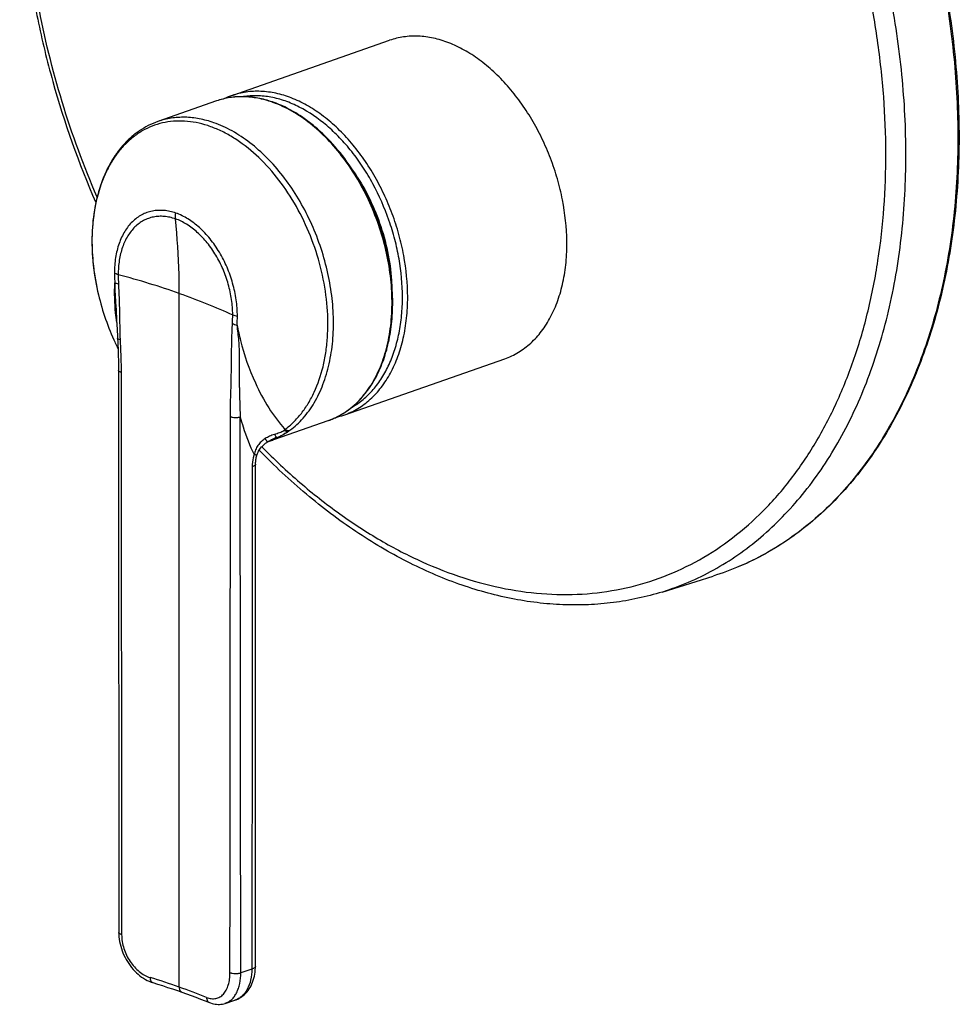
# Model space of a CAD drawing. Header units: millimetres. Extents: x -123 to 288, y 11 to 561.
# Tile 1 of 4: x -115 to 13, y 11 to 145. Entities that reach past the tile are written whole.
import ezdxf

# ---------------------------------------------------------------- set-up
doc = ezdxf.new("R2010")
doc.units = ezdxf.units.MM
doc.header["$LTSCALE"] = 23.1
doc.layers.get('0').update_dxf_attribs({"linetype": 'CONTINUOUS'})

msp = doc.modelspace()

# ---------------------------------------------------------------- linework, layer by layer
at = {"color": 7, "linetype": 'CONTINUOUS'}
for p, q in [((-86.01, 134.28), (-64.59, 141.78)), ((-88.13, 133.54), (-96.09, 130.75)), ((-70.8, 90.87), (-48.96, 98.52)), ((-81.1, 87.26), (-72.93, 90.12)), ((-81.11, 87.26), (-81.1, 87.26)), ((-80.95, 87.37), (-80.95, 87.37)), ((-80.73, 87.47), (-80.68, 87.49)), ((-27.58, 66.83), (-20.62, 69)), ((-82.83, 16), (-82.82, 40.85)), ((-101.4, 34.73), (-101.39, 20.56))]:
    msp.add_line(p, q, dxfattribs=at)
at = {"color": 9, "linetype": 'CONTINUOUS'}
for p, q in [((-93.18, 13.15), (-93.18, 107.4)), ((-101.88, 100.7), (-101.88, 100.7)), ((-71.17, 90.93), (-71.17, 90.94)), ((-80.94, 87.35), (-80.97, 87.34)), ((-80.94, 87.35), (-80.97, 87.34)), ((-83.32, 15.6), (-84.82, 15.09))]:
    msp.add_line(p, q, dxfattribs=at)
at = {"color": 7, "linetype": 'CONTINUOUS'}
for points in [[(-101.82, 105.74), (-101.77, 105.1), (-101.69, 103.8), (-101.63, 102.51), (-101.53, 100.54)], [(-101.53, 100.54), (-101.5, 99.73), (-101.47, 98.95), (-101.45, 98.22), (-101.44, 97.52), (-101.43, 96.92)], [(-101.43, 96.92), (-101.43, 85.74), (-101.42, 73.88), (-101.4, 34.73)], [(-82.62, 85.43), (-82.59, 85.51), (-82.54, 85.66), (-82.48, 85.81), (-82.4, 85.96), (-82.32, 86.1), (-82.23, 86.25), (-82.12, 86.39), (-82.01, 86.53), (-81.88, 86.66), (-81.75, 86.79), (-81.6, 86.91), (-81.45, 87.03), (-81.29, 87.15), (-81.19, 87.21)], [(-81.19, 87.21), (-81.15, 87.23), (-81.05, 87.29), (-80.95, 87.35), (-80.84, 87.41), (-80.73, 87.47)], [(-82.81, 84.22), (-82.81, 84.28), (-82.8, 84.41), (-82.79, 84.54), (-82.78, 84.68), (-82.76, 84.81), (-82.74, 84.95), (-82.71, 85.09), (-82.68, 85.23), (-82.64, 85.36), (-82.62, 85.43)], [(-82.82, 40.85), (-82.81, 52.51), (-82.81, 84.22)], [(-101.39, 20.56), (-101.39, 20.32), (-101.37, 20), (-101.33, 19.68), (-101.29, 19.36), (-101.22, 19.04), (-101.14, 18.73), (-101.05, 18.41), (-100.95, 18.1), (-100.83, 17.79), (-100.7, 17.48), (-100.55, 17.19), (-100.4, 16.9), (-100.23, 16.61), (-100.05, 16.34), (-99.86, 16.07), (-99.66, 15.81), (-99.45, 15.56), (-99.23, 15.33), (-99.01, 15.1), (-98.77, 14.89), (-98.53, 14.7), (-98.29, 14.51), (-98.04, 14.35), (-97.78, 14.19), (-97.52, 14.06), (-97.26, 13.94), (-97, 13.83), (-96.79, 13.77)], [(-85.64, 11.37), (-85.45, 11.44), (-85.24, 11.53), (-85.04, 11.63), (-84.85, 11.74), (-84.66, 11.87), (-84.48, 12), (-84.3, 12.16), (-84.14, 12.32), (-83.97, 12.5), (-83.82, 12.69), (-83.68, 12.9), (-83.55, 13.11), (-83.42, 13.34), (-83.31, 13.58), (-83.21, 13.83), (-83.12, 14.08), (-83.04, 14.35), (-82.97, 14.62), (-82.92, 14.9), (-82.88, 15.19), (-82.85, 15.48), (-82.84, 15.78), (-82.83, 16)], [(-96.79, 13.77), (-96.15, 13.57), (-95.46, 13.35), (-94.77, 13.12), (-94.09, 12.9), (-93.42, 12.67), (-92.81, 12.46)], [(-92.81, 12.46), (-92.21, 12.24), (-91.56, 12.01), (-90.92, 11.77), (-90.29, 11.53), (-89.66, 11.29), (-89.09, 11.07)], [(-89.09, 11.07), (-88.94, 11.01), (-88.73, 10.94), (-88.52, 10.89), (-88.31, 10.85), (-88.11, 10.83), (-87.91, 10.81), (-87.71, 10.81), (-87.51, 10.83), (-87.32, 10.85), (-87.14, 10.89), (-86.95, 10.94), (-85.64, 11.37)]]:
    msp.add_lwpolyline(points, dxfattribs=at)
at = {"color": 9, "linetype": 'CONTINUOUS'}
msp.add_lwpolyline([(-71.17, 90.93), (-71.17, 90.93), (-71.17, 90.94)], dxfattribs=at)
at = {"color": 7, "linetype": 'CONTINUOUS'}
for centre, radius, start, end in [((-82.57, 124.46), 10.41, 109.3077, 115.5115), ((-85.27, 119.54), 14.66, 70.6992, 71.0671), ((-71.1, 115.14), 34, 193.4831, 205.1182), ((-71.62, 114.89), 33.43, 205.1182, 206.5851), ((-74.24, 100.68), 10.39, 283.0477, 289.2986)]:
    msp.add_arc(centre, radius, start, end, dxfattribs=at)
at = {"color": 9, "linetype": 'CONTINUOUS'}
for centre, radius, start, end in [((-85.37, 119.56), 14.64, 70.3413, 70.6992), ((-79.95, 109.93), 21.53, 179.9611, 183.3586), ((-110.73, 104.48), 24.81, 357.3156, 0.039), ((-103.32, 104.3), 18.04, 356.1176, 0.0435), ((-71.63, 114.88), 33.41, 205.1182, 206.5847), ((48.68, 96.47), 133.7, 180.7882, 182.5083), ((-76.26, 99.65), 10.1, 289.3012, 291.4775), ((-76.27, 99.67), 10.11, 291.4778, 293.2012), ((-76.28, 99.7), 10.14, 293.2014, 294.6083), ((-76.3, 99.74), 10.2, 294.6092, 296.6619), ((-76.33, 99.79), 10.25, 296.661, 297.5275), ((-76.36, 99.86), 10.33, 297.5301, 300.166), ((-84.49, 96.09), 9.43, 290.4013, 291.5824), ((-84.63, 97.62), 10.94, 289.3082, 289.7831), ((-84.49, 96.08), 9.42, 292.1373, 293.636), ((-84.64, 97.64), 10.96, 289.7835, 291.3003), ((-80.46, 86.28), 1.19, 101.9436, 109.0962), ((-84.49, 96.09), 9.44, 293.6369, 293.9121), ((-81.16, 89.78), 2.38, 281.0238, 281.93), ((-84.53, 96.17), 9.52, 293.922, 298.9182), ((-81.16, 89.75), 2.34, 281.9221, 289.1225), ((-84.65, 97.67), 11, 291.3004, 292.7917), ((-129.95, -92.08), 111.47, 70.7394, 72.8872), ((-96.68, 14.13), 0.376, 250.7405, 252.8669), ((-124.75, -77.08), 95.59, 68.3364, 70.715)]:
    msp.add_arc(centre, radius, start, end, dxfattribs=at)
at = {"color": 7, "linetype": 'CONTINUOUS'}
for points, knots in [([(-83.59, 226.75), (-84.51, 226.39), (-86.35, 225.6), (-89, 224.19), (-91.56, 222.57), (-94.84, 220.12), (-98.68, 216.54), (-102.75, 211.54), (-106.28, 205.86), (-109.23, 199.57), (-111.59, 192.74), (-113.33, 185.43), (-114.45, 177.73), (-114.92, 169.71), (-114.75, 161.46), (-113.95, 153.05), (-112.51, 144.59), (-109.77, 133.33), (-106.84, 125.08), (-104.52, 119.75)], [0, 0, 0, 0, 0.024831, 0.049769, 0.074882, 0.10024, 0.151909, 0.205256, 0.26063, 0.318264, 0.378275, 0.440672, 0.505367, 0.572182, 0.640866, 0.711111, 0.782557, 0.854814, 1, 1, 1, 1]), ([(-18.46, 209.4), (-16.02, 206.78), (-11.35, 201.18), (-5.15, 192), (0.28, 182.04), (4.84, 171.5), (8.44, 160.56), (11.02, 149.41), (12.54, 138.27), (12.96, 127.33), (12.27, 116.8), (10.49, 106.86), (7.63, 97.68), (4.36, 90.72), (1.24, 85.73), (-1.3, 82.33), (-4.05, 79.24), (-7.01, 76.48), (-10.16, 74.06), (-13.49, 71.98), (-16.97, 70.27), (-19.4, 69.38), (-20.62, 69)], [0, 0, 0, 0, 0.066454, 0.135138, 0.205447, 0.276695, 0.348157, 0.419098, 0.488804, 0.556621, 0.621983, 0.684454, 0.743763, 0.799851, 0.826756, 0.852949, 0.878497, 0.903483, 0.928006, 0.952182, 0.976136, 1, 1, 1, 1]), ([(-40.51, 114.46), (-40.53, 116.35), (-40.85, 119.22), (-41.76, 122.97), (-42.69, 125.76), (-43.86, 128.47), (-45.23, 131.03), (-46.8, 133.42), (-48.53, 135.6), (-50.39, 137.52), (-52.36, 139.16), (-54.41, 140.48), (-56.5, 141.48), (-58.6, 142.12), (-60.67, 142.4), (-62.69, 142.31), (-63.97, 142), (-64.59, 141.78)], [0, 0, 0, 0, 0.137619, 0.208645, 0.280254, 0.351777, 0.422548, 0.491931, 0.559345, 0.624291, 0.686384, 0.745388, 0.801246, 0.854116, 0.904399, 0.95274, 1, 1, 1, 1]), ([(-80.52, 133.41), (-81.16, 133.63), (-82.45, 133.97), (-84.41, 134.18), (-86.32, 134.05), (-87.54, 133.74), (-88.13, 133.54)], [0, 0, 0, 0, 0.262773, 0.51496, 0.759491, 1, 1, 1, 1]), ([(-64.2, 107.38), (-64.26, 108.78), (-64.57, 111.61), (-65.59, 115.78), (-67.13, 119.82), (-69.14, 123.58), (-71.54, 126.93), (-73.85, 129.32), (-75.82, 130.92), (-77.78, 132.24), (-79.36, 133), (-80.43, 133.38)], [0, 0, 0, 0, 0.130306, 0.263934, 0.398304, 0.530772, 0.658862, 0.780514, 0.838509, 0.894447, 1, 1, 1, 1]), ([(-96.09, 130.75), (-96.53, 130.6), (-97.41, 130.22), (-98.64, 129.49), (-99.78, 128.6), (-100.83, 127.55), (-101.77, 126.36), (-102.9, 124.56), (-104.01, 122), (-104.82, 118.6), (-105.13, 114.93), (-104.93, 111.08), (-104.47, 108.5), (-104.16, 107.21)], [0, 0, 0, 0, 0.052142, 0.104678, 0.157983, 0.212407, 0.268249, 0.325755, 0.446284, 0.574782, 0.710845, 0.853215, 1, 1, 1, 1]), ([(-69.53, 124.02), (-68.78, 122.95), (-67.43, 120.66), (-65.87, 116.98), (-64.79, 113.12), (-64.42, 110.49), (-64.33, 109.18)], [0, 0, 0, 0, 0.247279, 0.499976, 0.752685, 1, 1, 1, 1]), ([(-48.96, 98.52), (-48.31, 98.74), (-47.05, 99.34), (-45.35, 100.62), (-43.88, 102.25), (-42.64, 104.21), (-41.67, 106.46), (-40.97, 108.95), (-40.57, 111.65), (-40.5, 113.51), (-40.51, 114.46)], [0, 0, 0, 0, 0.106726, 0.21575, 0.329275, 0.448948, 0.575768, 0.710095, 0.851727, 1, 1, 1, 1]), ([(-72.93, 90.12), (-72.58, 90.25), (-71.9, 90.53), (-70.92, 91.06), (-70, 91.69), (-68.82, 92.69), (-67.5, 94.19), (-66.22, 96.33), (-65.22, 98.77), (-64.54, 101.47), (-64.18, 104.37), (-64.16, 106.36), (-64.2, 107.38)], [0, 0, 0, 0, 0.053256, 0.106827, 0.161019, 0.216114, 0.329871, 0.449809, 0.57683, 0.711178, 0.85251, 1, 1, 1, 1]), ([(-27.58, 66.83), (-28.65, 66.5), (-30.84, 65.92), (-34.19, 65.35), (-37.6, 65.06), (-41.07, 65.05), (-44.58, 65.34), (-49.34, 66.1), (-55.34, 67.79), (-62.42, 70.87), (-69.37, 74.99), (-76.09, 80.08), (-80.28, 84), (-82.32, 86.09)], [0, 0, 0, 0, 0.055253, 0.110794, 0.166823, 0.223531, 0.281091, 0.339662, 0.460289, 0.58634, 0.718287, 0.856244, 1, 1, 1, 1])]:
    msp.add_open_spline(points, degree=3, knots=knots, dxfattribs=at)
at = {"color": 9, "linetype": 'CONTINUOUS'}
for points, knots in [([(-104.34, 120.48), (-106.16, 124.7), (-109.32, 133.31), (-112.59, 146.56), (-114.03, 157.7), (-114.37, 166.48), (-114.22, 172.87), (-113.66, 179.09), (-112.71, 185.08), (-111.36, 190.81), (-109.62, 196.24), (-107.52, 201.32), (-105.05, 206.04), (-102.24, 210.34), (-99.11, 214.21), (-95.67, 217.61), (-91.95, 220.52), (-87.97, 222.92), (-83.77, 224.78), (-79.37, 226.11), (-74.81, 226.87), (-70.12, 227.08), (-65.34, 226.73), (-60.48, 225.83), (-55.61, 224.37), (-50.73, 222.38), (-45.89, 219.87), (-41.13, 216.85), (-34.81, 212.12), (-30.42, 207.97), (-27.65, 205)], [0, 0, 0, 0, 0.076376, 0.15232, 0.226677, 0.262945, 0.298438, 0.333055, 0.366714, 0.399352, 0.430929, 0.461434, 0.490883, 0.519328, 0.546852, 0.573577, 0.599656, 0.625275, 0.65064, 0.675972, 0.701495, 0.72742, 0.75394, 0.781218, 0.809384, 0.838535, 0.86873, 0.899995, 0.932328, 1, 1, 1, 1]), ([(-18.66, 209.41), (-16.22, 206.79), (-11.55, 201.18), (-5.34, 191.99), (0.09, 182.03), (4.66, 171.47), (8.27, 160.51), (10.86, 149.35), (12.38, 138.2), (12.8, 127.25), (12.12, 116.71), (10.34, 106.77), (7.5, 97.6), (4.23, 90.65), (1.12, 85.66), (-1.41, 82.27), (-4.15, 79.2), (-7.09, 76.44), (-10.22, 74.03), (-13.53, 71.97), (-17, 70.27), (-19.4, 69.38), (-20.62, 69)], [0, 0, 0, 0, 0.066521, 0.135296, 0.205712, 0.277078, 0.34866, 0.419719, 0.489534, 0.557443, 0.622872, 0.685375, 0.744672, 0.800692, 0.82754, 0.85366, 0.879119, 0.904, 0.928406, 0.952455, 0.976274, 1, 1, 1, 1]), ([(-27.58, 66.83), (-26.37, 67.21), (-23.97, 68.1), (-20.51, 69.79), (-17.21, 71.85), (-14.09, 74.25), (-11.16, 77), (-8.42, 80.07), (-5.9, 83.45), (-2.8, 88.41), (0.45, 95.35), (3.29, 104.49), (5.06, 114.4), (5.74, 124.91), (5.32, 135.83), (3.8, 146.95), (1.22, 158.07), (-2.38, 169), (-6.93, 179.52), (-12.35, 189.46), (-18.54, 198.62), (-23.2, 204.21), (-25.63, 206.82)], [0, 0, 0, 0, 0.023726, 0.047545, 0.071594, 0.096, 0.120881, 0.14634, 0.17246, 0.199308, 0.255328, 0.314625, 0.377128, 0.442557, 0.510466, 0.580281, 0.65134, 0.722922, 0.794288, 0.864704, 0.933479, 1, 1, 1, 1]), ([(-81.97, 86.56), (-80.31, 84.87), (-76.9, 81.68), (-71.51, 77.42), (-66.84, 74.38), (-63.05, 72.29), (-59.32, 70.49), (-54.62, 68.66), (-48.93, 67.17), (-43.3, 66.44), (-37.78, 66.47), (-32.42, 67.27), (-27.28, 68.82), (-22.42, 71.11), (-17.87, 74.12), (-13.69, 77.82), (-9.92, 82.16), (-6.58, 87.11), (-3.71, 92.62), (-1.33, 98.63), (0.54, 105.09), (1.88, 111.93), (2.68, 119.11), (2.93, 126.53), (2.63, 134.15), (1.78, 141.88), (0.4, 149.66), (-1.51, 157.41), (-3.93, 165.06), (-6.83, 172.54), (-10.19, 179.78), (-13.98, 186.71), (-18.16, 193.26), (-22.69, 199.38), (-25.97, 203.19), (-27.65, 205)], [0, 0, 0, 0, 0.032987, 0.064821, 0.095448, 0.110309, 0.124868, 0.153096, 0.180231, 0.206415, 0.231843, 0.25676, 0.281442, 0.306184, 0.331277, 0.356987, 0.383538, 0.411105, 0.439807, 0.469712, 0.500835, 0.533147, 0.566581, 0.601034, 0.636377, 0.672457, 0.709105, 0.746136, 0.78336, 0.820579, 0.857598, 0.894226, 0.930278, 0.965587, 1, 1, 1, 1]), ([(-80.53, 133.38), (-81.17, 133.6), (-82.46, 133.95), (-84.42, 134.17), (-86.33, 134.05), (-87.55, 133.74), (-88.13, 133.54)], [0, 0, 0, 0, 0.263873, 0.516288, 0.760352, 1, 1, 1, 1]), ([(-62.14, 106.88), (-62.14, 108.78), (-62.43, 111.66), (-63.3, 115.42), (-64.21, 118.23), (-65.35, 120.94), (-66.7, 123.52), (-68.25, 125.91), (-69.96, 128.09), (-71.81, 130.02), (-73.77, 131.66), (-75.81, 132.99), (-77.9, 133.99), (-79.99, 134.63), (-82.07, 134.91), (-84.1, 134.81), (-85.39, 134.5), (-86.01, 134.28)], [0, 0, 0, 0, 0.137959, 0.209047, 0.280652, 0.352113, 0.422775, 0.492011, 0.559256, 0.624028, 0.685962, 0.744839, 0.800626, 0.853502, 0.903885, 0.952431, 1, 1, 1, 1]), ([(-62.85, 106.88), (-62.85, 108.62), (-63.1, 111.27), (-63.85, 114.74), (-64.91, 118.2), (-66.36, 121.5), (-68.18, 124.56), (-69.69, 126.66), (-71.34, 128.55), (-73.62, 130.71), (-76.12, 132.44), (-78.75, 133.57), (-80.68, 134.1), (-82.59, 134.3), (-83.84, 134.22), (-84.44, 134.13)], [0, 0, 0, 0, 0.135794, 0.205726, 0.276246, 0.416628, 0.485472, 0.552677, 0.617786, 0.680426, 0.797169, 0.851366, 0.902932, 0.952276, 1, 1, 1, 1]), ([(-71.17, 90.94), (-70.81, 91.14), (-70.13, 91.6), (-68.84, 92.68), (-67.4, 94.37), (-66.04, 96.79), (-65.04, 99.57), (-64.42, 102.64), (-64.2, 105.94), (-64.38, 109.38), (-64.95, 112.88), (-65.91, 116.35), (-67.22, 119.71), (-68.86, 122.88), (-70.79, 125.78), (-72.95, 128.34), (-75.31, 130.5), (-77.79, 132.2), (-79.56, 133.03), (-80.44, 133.34)], [0, 0, 0, 0, 0.024022, 0.048507, 0.099367, 0.153522, 0.2114, 0.273015, 0.338044, 0.405896, 0.475791, 0.546818, 0.617999, 0.688349, 0.756931, 0.822916, 0.885646, 0.944707, 1, 1, 1, 1]), ([(-88.49, 130.59), (-89.13, 130.81), (-90.42, 131.17), (-92.38, 131.38), (-94.29, 131.26), (-95.51, 130.96), (-96.09, 130.75)], [0, 0, 0, 0, 0.263873, 0.516288, 0.760352, 1, 1, 1, 1]), ([(-78.82, 88.91), (-78.41, 89.21), (-77.61, 89.9), (-76.55, 91.09), (-75.61, 92.46), (-74.51, 94.54), (-73.73, 96.87), (-73.24, 99.36), (-72.95, 102.07), (-72.98, 105.61), (-73.63, 109.92), (-74.87, 114.19), (-76.65, 118.25), (-78.9, 121.96), (-81.54, 125.17), (-84.02, 127.38), (-86.12, 128.76), (-87.69, 129.59), (-89.28, 130.21), (-90.86, 130.63), (-92.43, 130.83), (-93.97, 130.82), (-95.46, 130.59), (-96.89, 130.15), (-98.24, 129.5), (-99.07, 128.93), (-99.46, 128.62)], [0, 0, 0, 0, 0.025654, 0.052144, 0.079658, 0.108324, 0.16927, 0.201612, 0.235094, 0.304981, 0.377815, 0.452128, 0.526311, 0.598771, 0.668074, 0.73311, 0.763848, 0.793345, 0.821636, 0.848809, 0.875012, 0.900448, 0.925369, 0.950066, 0.974843, 1, 1, 1, 1]), ([(-78.14, 88.8), (-77.82, 89.04), (-77.19, 89.56), (-76.02, 90.76), (-74.74, 92.56), (-73.56, 95.06), (-72.73, 97.88), (-72.26, 100.96), (-72.17, 104.22), (-72.47, 107.59), (-73.13, 110.99), (-74.14, 114.35), (-75.49, 117.58), (-77.14, 120.62), (-79.05, 123.39), (-81.19, 125.83), (-83.49, 127.88), (-85.91, 129.5), (-87.63, 130.29), (-88.49, 130.59)], [0, 0, 0, 0, 0.02429, 0.049161, 0.101031, 0.156311, 0.215235, 0.277687, 0.343265, 0.411351, 0.481168, 0.551838, 0.622438, 0.692048, 0.759802, 0.824945, 0.886884, 0.945258, 1, 1, 1, 1]), ([(-99.46, 128.62), (-99.88, 128.29), (-100.69, 127.55), (-101.76, 126.26), (-102.69, 124.8), (-103.76, 122.57), (-104.69, 119.42), (-104.98, 116.75), (-105.03, 115.37)], [0, 0, 0, 0, 0.108436, 0.220731, 0.337653, 0.459703, 0.719594, 1, 1, 1, 1]), ([(-93.64, 118.31), (-93.91, 118.4), (-94.44, 118.56), (-95.26, 118.68), (-96.06, 118.69), (-96.84, 118.6), (-97.58, 118.39), (-98.29, 118.08), (-98.96, 117.66), (-99.78, 116.96), (-100.67, 115.81), (-101.43, 114.15), (-101.9, 112.23), (-101.99, 110.87), (-101.99, 110.17)], [0, 0, 0, 0, 0.061144, 0.120065, 0.177192, 0.233051, 0.288249, 0.343459, 0.399371, 0.456628, 0.576935, 0.707303, 0.848546, 1, 1, 1, 1]), ([(-93.7, 117.52), (-93.95, 117.61), (-94.45, 117.75), (-95.21, 117.87), (-95.96, 117.88), (-96.68, 117.79), (-97.38, 117.6), (-98.04, 117.31), (-98.65, 116.92), (-99.42, 116.26), (-100.25, 115.2), (-100.96, 113.65), (-101.39, 111.86), (-101.48, 110.6), (-101.48, 109.94)], [0, 0, 0, 0, 0.061142, 0.120059, 0.177185, 0.233045, 0.288246, 0.343457, 0.399369, 0.456626, 0.576938, 0.707308, 0.848543, 1, 1, 1, 1]), ([(-93.7, 117.52), (-93.71, 117.58), (-93.72, 117.85), (-93.69, 118.11), (-93.64, 118.31)], [0, 0, 0, 0, 0.240168, 1, 1, 1, 1]), ([(-85.28, 104.31), (-85.28, 105.05), (-85.4, 106.56), (-85.88, 108.79), (-86.64, 110.97), (-87.67, 113), (-88.93, 114.82), (-90.15, 116.12), (-91.2, 116.98), (-92.23, 117.69), (-93.07, 118.11), (-93.64, 118.31)], [0, 0, 0, 0, 0.129036, 0.262238, 0.396815, 0.529885, 0.65867, 0.780838, 0.838963, 0.89491, 1, 1, 1, 1]), ([(-93.18, 107.4), (-93.18, 108.26), (-93.23, 111.64), (-93.44, 115.01), (-93.7, 117.52)], [0, 0, 0, 0, 0.253683, 1, 1, 1, 1]), ([(-85.92, 104.49), (-85.92, 105.18), (-86.03, 106.59), (-86.48, 108.66), (-87.19, 110.69), (-88.15, 112.58), (-89.32, 114.27), (-90.66, 115.7), (-92.11, 116.81), (-93.17, 117.34), (-93.7, 117.52)], [0, 0, 0, 0, 0.12905, 0.26227, 0.396862, 0.529947, 0.658742, 0.780915, 0.89489, 1, 1, 1, 1]), ([(-105.03, 115.37), (-105.07, 114.02), (-104.96, 111.27), (-104.48, 108.56), (-104.16, 107.21)], [0, 0, 0, 0, 0.49114, 1, 1, 1, 1]), ([(-101.48, 109.94), (-101.58, 109.97), (-101.76, 110.03), (-101.93, 110.11), (-101.99, 110.17)], [0, 0, 0, 0, 0.556045, 1, 1, 1, 1]), ([(-101.99, 110.17), (-101.99, 110.05), (-101.99, 109.6), (-101.96, 109.15), (-101.94, 108.82)], [0, 0, 0, 0, 0.247734, 1, 1, 1, 1]), ([(-93.18, 107.4), (-94.52, 107.87), (-97.27, 108.76), (-100.05, 109.56), (-101.48, 109.94)], [0, 0, 0, 0, 0.488344, 1, 1, 1, 1]), ([(-101.68, 103.46), (-101.74, 103.89), (-101.95, 105.66), (-101.99, 107.46), (-101.94, 108.82)], [0, 0, 0, 0, 0.241246, 1, 1, 1, 1]), ([(-101.44, 108.67), (-101.54, 108.68), (-101.68, 108.71), (-101.84, 108.77), (-101.91, 108.8), (-101.94, 108.82)], [0, 0, 0, 0, 0.565092, 0.799853, 1, 1, 1, 1]), ([(-101.94, 108.82), (-101.94, 108.31), (-101.92, 107.28), (-101.85, 106.25), (-101.82, 105.74)], [0, 0, 0, 0, 0.494367, 1, 1, 1, 1]), ([(-101.44, 108.67), (-101.41, 108.03), (-101.35, 106.77), (-101.3, 104.88), (-101.28, 102.99), (-101.25, 101.74), (-101.22, 101.11)], [0, 0, 0, 0, 0.251114, 0.500883, 0.749952, 1, 1, 1, 1]), ([(-93.18, 107.4), (-91.92, 106.96), (-89.48, 106.04), (-87.08, 105.02), (-85.92, 104.49)], [0, 0, 0, 0, 0.514347, 1, 1, 1, 1]), ([(-70.8, 90.87), (-70.15, 91.1), (-68.88, 91.69), (-67.16, 92.98), (-65.66, 94.62), (-64.4, 96.59), (-63.4, 98.85), (-62.67, 101.35), (-62.24, 104.06), (-62.14, 105.92), (-62.14, 106.88)], [0, 0, 0, 0, 0.106814, 0.216059, 0.329842, 0.449723, 0.576631, 0.710875, 0.852225, 1, 1, 1, 1]), ([(-69.68, 91.96), (-69.15, 92.26), (-68.13, 92.98), (-66.77, 94.32), (-65.59, 95.92), (-64.61, 97.76), (-63.83, 99.81), (-63.26, 102.04), (-62.92, 104.41), (-62.85, 106.05), (-62.85, 106.88)], [0, 0, 0, 0, 0.106728, 0.21705, 0.332307, 0.45341, 0.580834, 0.714646, 0.854561, 1, 1, 1, 1]), ([(-85.92, 104.49), (-85.83, 104.45), (-85.62, 104.38), (-85.4, 104.33), (-85.28, 104.31)], [0, 0, 0, 0, 0.46039, 1, 1, 1, 1]), ([(-86.14, 94.77), (-86.12, 95.48), (-86.1, 96.55), (-86.09, 97.98), (-86.07, 99.41), (-86.04, 101.19), (-85.99, 102.61), (-85.95, 103.32)], [0, 0, 0, 0, 0.250246, 0.375902, 0.50146, 0.751732, 1, 1, 1, 1]), ([(-85.95, 103.32), (-85.86, 103.26), (-85.66, 103.17), (-85.44, 103.11), (-85.32, 103.08)], [0, 0, 0, 0, 0.463817, 1, 1, 1, 1]), ([(-85.01, 94.63), (-85.02, 95.34), (-85, 96.74), (-84.97, 98.49), (-85.01, 99.89), (-85.1, 101.31), (-85.22, 102.37), (-85.32, 103.08)], [0, 0, 0, 0, 0.248458, 0.496582, 0.620853, 0.745849, 1, 1, 1, 1]), ([(-85.32, 103.08), (-85.19, 102.39), (-84.59, 99.7), (-83.69, 97.09), (-82.84, 95.23)], [0, 0, 0, 0, 0.257156, 1, 1, 1, 1]), ([(-101.22, 101.11), (-101.27, 101.12), (-101.36, 101.14), (-101.45, 101.18), (-101.51, 101.22), (-101.54, 101.25), (-101.56, 101.28), (-101.57, 101.3), (-101.57, 101.31)], [0, 0, 0, 0, 0.350248, 0.631249, 0.744843, 0.841662, 0.924821, 1, 1, 1, 1]), ([(-101.22, 101.11), (-101.18, 100.37), (-101.12, 98.89), (-101.08, 97.41), (-101.08, 96.68)], [0, 0, 0, 0, 0.501626, 1, 1, 1, 1]), ([(-101.08, 96.68), (-101.13, 96.69), (-101.22, 96.72), (-101.32, 96.77), (-101.38, 96.82), (-101.41, 96.85), (-101.43, 96.89), (-101.43, 96.91), (-101.43, 96.92)], [0, 0, 0, 0, 0.341738, 0.619473, 0.733716, 0.832833, 0.919868, 1, 1, 1, 1]), ([(-101.08, 96.68), (-101.08, 90.31), (-101.07, 64.85), (-101.02, 39.38), (-101.01, 20.28)], [0, 0, 0, 0, 0.249974, 1, 1, 1, 1]), ([(-82.84, 95.23), (-82.31, 94.06), (-81.12, 91.85), (-79.63, 89.83), (-78.82, 88.91)], [0, 0, 0, 0, 0.511053, 1, 1, 1, 1]), ([(-86.23, 90.66), (-86.23, 91.34), (-86.21, 92.72), (-86.16, 94.09), (-86.14, 94.77)], [0, 0, 0, 0, 0.501961, 1, 1, 1, 1]), ([(-86.29, 15.13), (-86.28, 34.01), (-86.24, 59.19), (-86.23, 84.36), (-86.23, 90.66)], [0, 0, 0, 0, 0.749966, 1, 1, 1, 1]), ([(-86.23, 90.66), (-86.19, 90.64), (-86.09, 90.6), (-85.88, 90.55), (-85.58, 90.53), (-85.28, 90.54), (-85.05, 90.58), (-84.94, 90.61), (-84.89, 90.62)], [0, 0, 0, 0, 0.102161, 0.220084, 0.486462, 0.760093, 0.886631, 1, 1, 1, 1]), ([(-84.89, 90.62), (-84.77, 90.17), (-84.28, 88.41), (-83.61, 86.7), (-83.01, 85.49)], [0, 0, 0, 0, 0.257602, 1, 1, 1, 1]), ([(-84.82, 15.09), (-84.84, 33.97), (-84.88, 59.15), (-84.89, 84.33), (-84.89, 90.62)], [0, 0, 0, 0, 0.749969, 1, 1, 1, 1]), ([(-78.32, 88.67), (-78.64, 88.45), (-79.32, 88.03), (-80.03, 87.68), (-80.39, 87.53)], [0, 0, 0, 0, 0.502537, 1, 1, 1, 1]), ([(-80.26, 88.24), (-80.14, 88.29), (-79.9, 88.37), (-79.55, 88.49), (-79.23, 88.61), (-79.04, 88.72), (-78.96, 88.79)], [0, 0, 0, 0, 0.273683, 0.537883, 0.784217, 1, 1, 1, 1]), ([(-79.93, 87.83), (-79.76, 87.89), (-79.45, 88.01), (-79.02, 88.23), (-78.66, 88.44), (-78.43, 88.59), (-78.33, 88.67)], [0, 0, 0, 0, 0.292295, 0.555367, 0.784972, 1, 1, 1, 1]), ([(-78.96, 88.79), (-78.94, 88.8), (-78.9, 88.84), (-78.85, 88.88), (-78.82, 88.91)], [0, 0, 0, 0, 0.257195, 1, 1, 1, 1]), ([(-78.33, 88.67), (-78.37, 88.65), (-78.48, 88.63), (-78.64, 88.65), (-78.8, 88.7), (-78.9, 88.76), (-78.96, 88.79)], [0, 0, 0, 0, 0.22335, 0.462794, 0.721735, 1, 1, 1, 1]), ([(-78.82, 88.91), (-78.77, 88.87), (-78.65, 88.82), (-78.48, 88.77), (-78.3, 88.76), (-78.19, 88.78), (-78.14, 88.8)], [0, 0, 0, 0, 0.273524, 0.53119, 0.772506, 1, 1, 1, 1]), ([(-78.32, 88.67), (-78.3, 88.68), (-78.24, 88.72), (-78.19, 88.77), (-78.14, 88.8)], [0, 0, 0, 0, 0.257766, 1, 1, 1, 1]), ([(-81.51, 87.67), (-81.7, 87.55), (-82.06, 87.27), (-82.51, 86.75), (-82.83, 86.14), (-82.97, 85.71), (-83.01, 85.49)], [0, 0, 0, 0, 0.250491, 0.500898, 0.751055, 1, 1, 1, 1]), ([(-80.26, 88.24), (-80.48, 88.17), (-80.91, 88.01), (-81.31, 87.79), (-81.51, 87.67)], [0, 0, 0, 0, 0.498378, 1, 1, 1, 1]), ([(-81.19, 87.21), (-81.19, 87.21), (-81.19, 87.21), (-81.2, 87.22), (-81.21, 87.23), (-81.22, 87.24), (-81.23, 87.26), (-81.25, 87.29), (-81.28, 87.33), (-81.33, 87.4), (-81.38, 87.48), (-81.44, 87.57), (-81.48, 87.64), (-81.51, 87.67)], [0, 0, 0, 0, 0.004925, 0.017696, 0.038636, 0.067747, 0.10495, 0.150145, 0.263949, 0.40778, 0.57985, 0.778102, 1, 1, 1, 1]), ([(-79.93, 87.83), (-79.99, 87.81), (-80.24, 87.7), (-80.49, 87.58), (-80.68, 87.49)], [0, 0, 0, 0, 0.245835, 1, 1, 1, 1]), ([(-80.26, 88.24), (-80.23, 88.19), (-80.17, 88.09), (-80.08, 87.97), (-80.01, 87.88), (-79.95, 87.84), (-79.93, 87.83)], [0, 0, 0, 0, 0.34595, 0.630686, 0.848642, 1, 1, 1, 1]), ([(-83.01, 85.49), (-83.06, 85.35), (-83.2, 84.81), (-83.27, 84.25), (-83.27, 83.84)], [0, 0, 0, 0, 0.255648, 1, 1, 1, 1]), ([(-82.62, 85.43), (-82.62, 85.43), (-82.63, 85.42), (-82.65, 85.42), (-82.69, 85.42), (-82.73, 85.43), (-82.79, 85.44), (-82.88, 85.46), (-82.96, 85.47), (-83.01, 85.49)], [0, 0, 0, 0, 0.025746, 0.07763, 0.159359, 0.271127, 0.412264, 0.581741, 1, 1, 1, 1]), ([(-83.27, 83.84), (-83.27, 78.15), (-83.27, 66.78), (-83.28, 49.72), (-83.3, 32.66), (-83.31, 21.29), (-83.32, 15.6)], [0, 0, 0, 0, 0.249958, 0.499942, 0.749965, 1, 1, 1, 1]), ([(-82.81, 84.22), (-82.81, 84.2), (-82.81, 84.16), (-82.84, 84.11), (-82.88, 84.06), (-82.95, 83.99), (-83.08, 83.91), (-83.2, 83.86), (-83.27, 83.84)], [0, 0, 0, 0, 0.084839, 0.175441, 0.276394, 0.390702, 0.664472, 1, 1, 1, 1]), ([(-101.01, 20.28), (-101.06, 20.3), (-101.16, 20.33), (-101.27, 20.39), (-101.33, 20.44), (-101.37, 20.48), (-101.39, 20.52), (-101.39, 20.54), (-101.39, 20.56)], [0, 0, 0, 0, 0.341682, 0.619361, 0.733596, 0.832726, 0.919802, 1, 1, 1, 1]), ([(-101.01, 20.28), (-101.01, 19.65), (-100.85, 18.68), (-100.37, 17.48), (-99.89, 16.63), (-99.3, 15.88), (-98.45, 15.06), (-97.68, 14.61), (-97.15, 14.45)], [0, 0, 0, 0, 0.257218, 0.389958, 0.522176, 0.651441, 0.775457, 1, 1, 1, 1]), ([(-89.47, 11.76), (-89.26, 11.68), (-88.95, 11.59), (-88.52, 11.57), (-88.22, 11.6), (-87.93, 11.68), (-87.66, 11.81), (-87.41, 11.98), (-87.1, 12.28), (-86.77, 12.76), (-86.49, 13.45), (-86.32, 14.26), (-86.29, 14.83), (-86.29, 15.13)], [0, 0, 0, 0, 0.11817, 0.173416, 0.22693, 0.279586, 0.332337, 0.386126, 0.441799, 0.56114, 0.693951, 0.84076, 1, 1, 1, 1]), ([(-86.93, 10.95), (-86.77, 11), (-86.46, 11.15), (-86.04, 11.47), (-85.67, 11.88), (-85.37, 12.39), (-85.13, 12.98), (-84.89, 13.88), (-84.82, 14.6), (-84.82, 15.09)], [0, 0, 0, 0, 0.102144, 0.207201, 0.31804, 0.436717, 0.564365, 0.701258, 1, 1, 1, 1]), ([(-86.29, 15.13), (-86.24, 15.11), (-86.14, 15.07), (-85.9, 15.02), (-85.58, 14.99), (-85.24, 15), (-84.99, 15.04), (-84.88, 15.07), (-84.82, 15.09)], [0, 0, 0, 0, 0.102249, 0.220217, 0.486583, 0.760138, 0.886643, 1, 1, 1, 1]), ([(-83.32, 15.6), (-83.32, 15.1), (-83.41, 14.15), (-83.8, 13.05), (-84.26, 12.34), (-84.66, 11.91), (-85.12, 11.58), (-85.46, 11.43), (-85.64, 11.37)], [0, 0, 0, 0, 0.290391, 0.551493, 0.671223, 0.784656, 0.893487, 1, 1, 1, 1]), ([(-82.83, 16), (-82.83, 15.98), (-82.84, 15.94), (-82.86, 15.89), (-82.9, 15.83), (-82.98, 15.76), (-83.12, 15.67), (-83.25, 15.62), (-83.32, 15.6)], [0, 0, 0, 0, 0.084899, 0.175535, 0.276496, 0.390792, 0.664523, 1, 1, 1, 1]), ([(-97.15, 14.45), (-97.15, 14.37), (-97.14, 14.22), (-97.07, 14.01), (-96.96, 13.85), (-96.86, 13.79), (-96.81, 13.77)], [0, 0, 0, 0, 0.296488, 0.560764, 0.791865, 1, 1, 1, 1]), ([(-93.18, 13.15), (-93.18, 13.07), (-93.17, 12.91), (-93.1, 12.71), (-92.98, 12.54), (-92.87, 12.48), (-92.81, 12.46)], [0, 0, 0, 0, 0.289544, 0.550864, 0.784375, 1, 1, 1, 1]), ([(-89.47, 11.76), (-89.47, 11.68), (-89.45, 11.53), (-89.38, 11.32), (-89.26, 11.16), (-89.15, 11.09), (-89.09, 11.07)], [0, 0, 0, 0, 0.28257, 0.541433, 0.777757, 1, 1, 1, 1])]:
    msp.add_open_spline(points, degree=3, knots=knots, dxfattribs=at)

doc.saveas('drawing.dxf')
